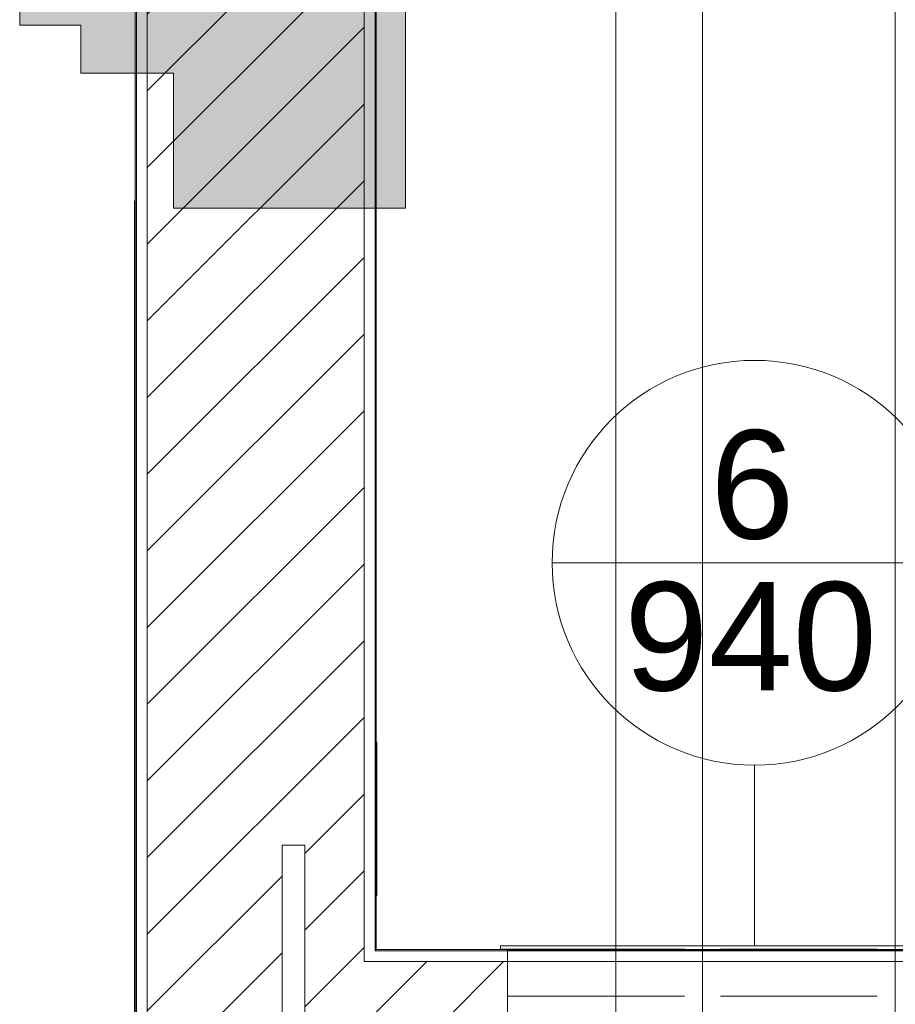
# Model space of a CAD drawing. Header units: metres. Extents: x 3 to 42.2, y -72.9 to -48.7.
# Tile 3 of 189: x 4.8 to 6.6, y -65.7 to -63.7. Entities that reach past the tile are written whole.
import ezdxf

# ---------------------------------------------------------------- set-up
doc = ezdxf.new("R2010")
doc.units = ezdxf.units.M
doc.layers.add('A-DETL', color=7, linetype='Continuous', lineweight=18, true_color=0x00a600)
doc.layers.add('M-HVAC-CDFF-IDEN', color=1, linetype='Continuous', lineweight=9, true_color=0xff0000)
for name, color, linetype, lineweight in [('A-DETL-THIN', 7, 'Continuous', 18), ('A-GLAZ', 7, 'Continuous', 18), ('A-WALL', 7, 'Continuous', 18), ('A-WALL-PATT', 7, 'Continuous', 18), ('DUTOS', 7, 'Continuous', 18), ('G-ANNO-SYMB', 7, 'Continuous', 9), ('G-IMPT', 7, 'Continuous', 18)]:
    doc.layers.add(name, color=color, linetype=linetype, lineweight=lineweight)
doc.styles.add('Arial_2', font='arial.ttf', dxfattribs={"height": 0.225})
pattern_1 = [(50, (21.555, -62.929), (0.546555, -0.047815), [0.05715, -0.62865]), (355, (21.555, -62.929), (-0.105728, 0.573166), [0.04572, -0.50292]), (100.451, (21.601, -62.933), (0.440828, 0.525349), [0.04857, -0.53427]), (46.184, (21.555, -62.776), (0.813237, -0.12613), [0.08573, -0.94298]), (96.636, (21.623, -62.787), (0.712212, 0.742287), [0.07286, -0.80141]), (351.184, (21.555, -62.776), (0.712217, 0.742274), [0.06858, -0.75438]), (21, (21.631, -62.814), (0.454846, -0.306795), [0.05715, -0.62865]), (326, (21.631, -62.814), (0.185405, 0.55256), [0.04572, -0.50292]), (71.451, (21.669, -62.84), (0.640251, 0.245763), [0.04857, -0.53427]), (37.5, (21.555, -62.929), (0.009261, 0.2536672), [0.02515, -0.47168, 0.02515, -0.48539, -0.50482]), (37.5, (21.555, -62.929), (0.009261, 0.2536672), [-1.007, 0.02515, -0.47968]), (7.5, (21.555, -62.929), (0.2004558, 0.300546), [0.02515, -0.26594, 0.02515, -0.46025, -0.1924]), (7.5, (21.555, -62.929), (0.2004558, 0.300546), [-0.77648, 0.02515, -0.16726]), (327.5, (21.385, -62.929), (0.4067682, -0.0171882), [0.02515, -0.16535, 0.02515, -0.56921, -0.78867]), (327.5, (21.385, -62.929), (0.4067682, -0.0171882), [-0.78486, 0.02515, -0.76352]), (317.5, (21.309, -62.929), (0.444383, 0.0762794), [0.02515, -0.2225, 0.02515, -0.36957, -0.56007]), (317.5, (21.309, -62.929), (0.444383, 0.0762794), [-0.64237, 0.02515, -0.53492])]
pattern_2 = [(45, (21.555, -62.929), (-0.0795495, 0.0795495), [])]

# ---------------------------------------------------------------- blocks, each defined once
blk = doc.blocks.new('Paredes 12 - Paredes 3-6874078-1PAV')
at = {"layer": 'A-WALL-PATT', "true_color": 0xd2d2d2}
blk.add_hatch(color=254, dxfattribs=at).paths.add_polyline_path([(5.1634, -64.092), (5.579, -64.092), (5.579, -62.8918), (5.0802, -62.8918), (5.0802, -63.062), (4.8759, -63.062), (4.8759, -63.162), (4.779, -63.162), (4.779, -63.712), (4.9057, -63.712), (4.9057, -63.812), (5.0979, -63.812), (5.0979, -64.092)])
at = {"layer": 'A-WALL', "color": 253, "true_color": 0xaaaaaa}
for p, q in [((5.579, -64.092), (5.579, -62.8918)), ((4.779, -63.162), (4.779, -63.712)), ((4.779, -63.712), (4.9057, -63.712)), ((4.9057, -63.712), (4.9057, -63.812)), ((4.9057, -63.812), (5.0979, -63.812)), ((5.0979, -63.812), (5.0979, -64.092)), ((5.0979, -64.092), (5.579, -64.092))]:
    blk.add_line(p, q, dxfattribs=at)
blk = doc.blocks.new('Janelas 8 - Janelas 3-7856239-1PAV')
at = {"layer": 'A-GLAZ', "color": 253, "true_color": 0xaaaaaa}
for p, q in [((5.3234, -66.772), (5.3234, -65.4135)), ((5.3704, -65.4135), (5.3234, -65.4135)), ((5.3704, -65.4135), (5.3704, -66.772))]:
    blk.add_line(p, q, dxfattribs=at)
blk = doc.blocks.new('4 GRE - ESCOLA DE CINEMA E AUDIOVISUAL CINE REX R07_rvt-1-1PAV')
at = {"layer": 'A-WALL-PATT', "true_color": 0xd4d4d4}
h = blk.add_hatch(dxfattribs=at)
h.set_pattern_fill('FP_1', color=254, style=0, pattern_type=2)
h.set_pattern_definition(pattern_1)
h.paths.add_polyline_path([(5.0212, -71.9394), (5.0212, -50.5715), (5.0187, -50.5715), (5.0187, -71.9394)])
h = blk.add_hatch(dxfattribs=at)
h.set_pattern_fill('FP_2', color=254, style=0, pattern_type=2)
h.set_pattern_definition(pattern_2)
h.paths.add_polyline_path([(5.4937, -71.4969), (5.4937, -50.5965), (5.0437, -50.5965), (5.0437, -71.4969), (5.1634, -71.4969)])
h.paths.add_polyline_path([(5.2931, -70.7453), (5.2931, -69.1894), (5.4122, -69.1894), (5.4122, -70.7453)])
h.paths.add_polyline_path([(5.3234, -66.7719), (5.3234, -65.4134), (5.3704, -65.4134), (5.3704, -66.7719)])
h.paths.add_polyline_path([(5.359, -57.4041), (5.2668, -57.4041), (5.2668, -56.0457), (5.359, -56.0457), (5.359, -57.3503)])
h.paths.add_polyline_path([(5.4262, -53.4971), (5.2875, -53.4971), (5.2875, -51.9689), (5.4262, -51.9689), (5.4262, -53.4583)])
h = blk.add_hatch(dxfattribs=at)
h.set_pattern_fill('FP_1', color=254, style=0, pattern_type=2)
h.set_pattern_definition(pattern_1)
h.paths.add_polyline_path([(5.5162, -71.4719), (5.5173, -71.4719), (5.5177, -71.1726), (5.5187, -71.1726), (5.5187, -70.9944), (5.5162, -70.9944), (5.5162, -71.1661)])
h.paths.add_polyline_path([(5.5162, -70.8994), (5.5187, -70.8994), (5.5187, -68.3801), (5.5162, -68.3801), (5.5162, -70.3936)])
h.paths.add_polyline_path([(5.5162, -67.8851), (5.5187, -67.8851), (5.5187, -65.8479), (5.5162, -65.8479), (5.5162, -67.6899)])
h.paths.add_polyline_path([(5.5187, -65.6329), (5.5187, -57.5859), (5.5162, -57.5859), (5.5162, -65.6329)])
h.paths.add_polyline_path([(5.5162, -57.3709), (5.5187, -57.3709), (5.5187, -51.3455), (5.5173, -51.3455), (5.5173, -51.069), (5.5162, -51.069), (5.5162, -57.2613)])
at = {"layer": 'A-WALL-PATT', "true_color": 0xaaaaaa}
h = blk.add_hatch(dxfattribs=at)
h.set_pattern_fill('FP_1', color=253, style=0, pattern_type=2)
h.set_pattern_definition(pattern_1)
h.paths.add_polyline_path([(11.2173, -65.6329), (11.2173, -65.6304), (11.0266, -65.6304), (11.0266, -65.6318), (11.0321, -65.6318), (11.0321, -65.6329), (11.1738, -65.6329)])
h.paths.add_polyline_path([(10.0071, -65.6329), (10.0071, -65.6318), (10.0126, -65.6318), (10.0126, -65.6304), (9.9726, -65.6304), (9.9726, -65.6318), (9.9781, -65.6318), (9.9781, -65.6329)])
h.paths.add_polyline_path([(8.9241, -65.6329), (8.9531, -65.6329), (8.9531, -65.6318), (8.9586, -65.6318), (8.9586, -65.6304), (8.9186, -65.6304), (8.9186, -65.6318), (8.9241, -65.6318)])
h.paths.add_polyline_path([(7.8991, -65.6329), (7.8991, -65.6318), (7.9046, -65.6318), (7.9046, -65.6304), (7.8646, -65.6304), (7.8646, -65.6318), (7.8701, -65.6318), (7.8701, -65.6329)])
h.paths.add_polyline_path([(6.8161, -65.6329), (6.8451, -65.6329), (6.8451, -65.6318), (6.8506, -65.6318), (6.8506, -65.6304), (6.8106, -65.6304), (6.8106, -65.6318), (6.8161, -65.6318)])
h.paths.add_polyline_path([(5.7911, -65.6329), (5.7911, -65.6318), (5.7966, -65.6318), (5.7966, -65.6304), (5.5187, -65.6304), (5.5187, -65.6329), (5.7799, -65.6329)])
at = {"layer": 'A-WALL-PATT', "true_color": 0xd4d4d4}
h = blk.add_hatch(dxfattribs=at)
h.set_pattern_fill('FP_2', color=254, style=0, pattern_type=2)
h.set_pattern_definition(pattern_2)
h.paths.add_polyline_path([(11.0321, -65.8254), (11.2173, -65.8254), (11.2173, -65.6554), (11.0321, -65.6554), (11.0321, -65.7587)])
h.paths.add_polyline_path([(10.0071, -65.8254), (10.0071, -65.6554), (9.9781, -65.6554), (9.9781, -65.8254)])
h.paths.add_polyline_path([(8.9241, -65.8254), (8.9531, -65.8254), (8.9531, -65.6554), (8.9241, -65.6554), (8.9241, -65.7587)])
h.paths.add_polyline_path([(7.8991, -65.8254), (7.8991, -65.6554), (7.8701, -65.6554), (7.8701, -65.8254)])
h.paths.add_polyline_path([(6.8451, -65.8254), (6.8451, -65.6554), (6.8161, -65.6554), (6.8161, -65.8254)])
h.paths.add_polyline_path([(5.5162, -65.8254), (5.7911, -65.8254), (5.7911, -65.6554), (5.4937, -65.6554), (5.4937, -65.8254)])
at = {"layer": 'A-WALL', "color": 253, "true_color": 0xaaaaaa}
for p, q in [((5.0187, -50.5715), (5.0187, -71.4719)), ((5.0212, -50.574), (5.0212, -71.4719)), ((5.0437, -50.5965), (5.0437, -71.4719)), ((5.4937, -57.5634), (5.4937, -65.6554)), ((5.5162, -57.5859), (5.5162, -65.6329)), ((5.5187, -65.6304), (5.5187, -57.5884)), ((5.0173, -68.5629), (5.0173, -64.0769)), ((5.0187, -64.0769), (5.0173, -64.0769)), ((5.5162, -65.6329), (5.5187, -65.6329)), ((11.2173, -65.6304), (5.5187, -65.6304)), ((5.5187, -65.6304), (5.5187, -65.6329)), ((11.2173, -65.6329), (5.5187, -65.6329)), ((5.4937, -65.6554), (5.5162, -65.6554)), ((5.5162, -65.6554), (5.5187, -65.6554)), ((11.2173, -65.6554), (5.5187, -65.6554))]:
    blk.add_line(p, q, dxfattribs=at)
at = {"layer": 'A-GLAZ', "color": 253, "lineweight": 18, "true_color": 0xaaaaaa}
blk.add_blockref('Janelas 8 - Janelas 3-7856239-1PAV', (0, 0), dxfattribs=at)
at = {"layer": 'A-WALL', "color": 253, "lineweight": 18, "true_color": 0xaaaaaa}
blk.add_blockref('Paredes 12 - Paredes 3-6874078-1PAV', (0, 0), dxfattribs=at)
blk = doc.blocks.new('AH-0-AG 1025x125 - TROX_AH-15-AG_1025x125_dxf_QMODEL_d6b51352_a4e1_44d1_b5d7_d7e7522090c6-894157-1PAV')
at = {"layer": 'A-DETL', "color": 1, "true_color": 0xff0000}
for p, q in [((0.043, 0.5125), (-0.052, 0.5125)), ((0.043, 0.5125), (0.043, -0.5125)), ((0.052, 0.527), (0.045, 0.527)), ((0.052, 0.527), (0.052, -0.527)), ((0.0451, 0.507), (0.043, 0.507)), ((-0.052, 0.0708), (-0.052, -0.2542)), ((0.045, 0.0708), (0.045, -0.2542)), ((0.043, -0.5125), (-0.052, -0.5125))]:
    blk.add_line(p, q, dxfattribs=at)
at = {"layer": 'G-IMPT', "color": 1, "true_color": 0xff0000}
for p, q in [((-0.052, 0.5125), (-0.052, 0.1458)), ((0.043, 0.5125), (-0.052, 0.5125)), ((0.043, 0.5125), (0.043, 0.1083)), ((0.045, 0.527), (0.045, 0.1458)), ((0.052, 0.527), (0.045, 0.527)), ((0.052, 0.527), (0.052, 0.1083)), ((0.0451, 0.507), (0.043, 0.507)), ((0.043, -0.2917), (0.043, -0.5125)), ((0.052, -0.2917), (0.052, -0.527)), ((-0.052, -0.3292), (-0.052, -0.5125)), ((0.045, -0.3292), (0.045, -0.527)), ((0.043, -0.507), (0.045, -0.507)), ((0.043, -0.5125), (-0.052, -0.5125)), ((0.045, -0.527), (0.052, -0.527))]:
    blk.add_line(p, q, dxfattribs=at)
blk = doc.blocks.new('AH-0-AG 1025x125 - TROX_AH-15-AG_1025x125_dxf-V74-1PAV')
blk.add_blockref('AH-0-AG 1025x125 - TROX_AH-15-AG_1025x125_dxf_QMODEL_d6b51352_a4e1_44d1_b5d7_d7e7522090c6-894157-1PAV', (0, 0))
blk = doc.blocks.new('AH-0-AG 1025x125 - AH-0-AG 1025x125-V75-1PAV')
at = {"zscale": -1, "rotation": 89.99999999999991}
blk.add_blockref('AH-0-AG 1025x125 - TROX_AH-15-AG_1025x125_dxf-V74-1PAV', (6.3036, -65.6748), dxfattribs=at)
blk = doc.blocks.new('M_Identificador de terminal de ar_BTS - Em caixas-852561-1PAV')
at = {"layer": 'M-HVAC-CDFF-IDEN'}
blk.add_line((-0.0056, 0), (0.0056, 0), dxfattribs=at)
blk.add_circle((0, 0), 0.0056, dxfattribs=at)

msp = doc.modelspace()

# ---------------------------------------------------------------- linework, layer by layer
at = {"layer": 'A-DETL', "color": 4, "true_color": 0x00ffff}
msp.add_line((6.2329, -65.6318), (6.5579, -65.6318), dxfattribs=at)
at = {"layer": 'A-DETL-THIN'}
msp.add_line((5.52, -65.5192), (5.52, -65.1992), dxfattribs=at)
at = {"layer": 'DUTOS', "color": 96, "true_color": 0x008000}
for p, q in [((6.1954, -66.726), (6.1954, -54.1878)), ((6.5954, -66.726), (6.5954, -54.1878))]:
    msp.add_line(p, q, dxfattribs=at)
at = {"layer": 'DUTOS', "color": 4, "true_color": 0x00ffff}
for p, q in [((5.7911, -65.6318), (6.1579, -65.6318)), ((5.7911, -65.933), (5.7911, -65.6318))]:
    msp.add_line(p, q, dxfattribs=at)
at = {"layer": 'G-ANNO-SYMB'}
msp.add_line((6.0158, -50.4561), (6.0158, -72.716), dxfattribs=at)
at = {"layer": 'M-HVAC-CDFF-IDEN'}
msp.add_line((6.3036, -65.6228), (6.3036, -65.2478), dxfattribs=at)

# ---------------------------------------------------------------- block references
at = {"lineweight": 5}
msp.add_blockref('4 GRE - ESCOLA DE CINEMA E AUDIOVISUAL CINE REX R07_rvt-1-1PAV', (0, 0), dxfattribs=at)
at = {"layer": 'A-DETL', "color": 1, "true_color": 0xff0000}
msp.add_blockref('AH-0-AG 1025x125 - AH-0-AG 1025x125-V75-1PAV', (0, 0), dxfattribs=at)
at = {"layer": 'M-HVAC-CDFF-IDEN', "xscale": 74.99999999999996, "yscale": 74.99999999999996, "zscale": 74.99999999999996}
msp.add_blockref('M_Identificador de terminal de ar_BTS - Em caixas-852561-1PAV', (6.3036, -64.8278), dxfattribs=at)

# ---------------------------------------------------------------- texts
at = {"layer": 'M-HVAC-CDFF-IDEN', "color": 7, "char_height": 0.225, "attachment_point": 1, "style": 'Arial_2'}
for s, insert, width in [('6', (6.2114, -64.5527), 0.216456), ('940', (6.0329, -64.8678), 0.649367)]:
    msp.add_mtext(s, dxfattribs=dict(at, insert=insert, width=width))

doc.saveas('drawing.dxf')
